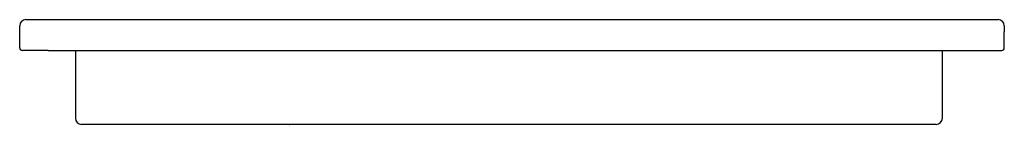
# Model space of a CAD drawing. Header units: millimetres. Extents: x -0.41 to 0.387, y -0.06 to 0.025.
import ezdxf

# ---------------------------------------------------------------- set-up
doc = ezdxf.new("R2010")
doc.units = ezdxf.units.MM
doc.layers.add('BLOCKS', color=3, linetype='Continuous')

msp = doc.modelspace()

# ---------------------------------------------------------------- linework, layer by layer
at = {"layer": 'BLOCKS'}
for p, q in [((-0.40449, 0.025), (0.38149, 0.025)), ((-0.40958, 0.015), (-0.40949, 0.02008)), ((0.38649, 0.02008), (0.38658, 0.015)), ((-0.40958, 0.002), (-0.40958, 0.015)), ((0.38658, 0.002), (0.38658, 0.015)), ((-0.38659, 0), (-0.38458, 0)), ((-0.38458, 0), (0.38458, 0)), ((-0.38458, 0), (-0.38458, 0)), ((-0.36447, 0), (-0.36447, -0.055)), ((0.33647, -0.055), (0.33647, 0)), ((0.36158, 0), (0.36158, 0)), ((-0.40458, 0), (-0.40758, 0)), ((-0.38659, 0), (-0.40458, 0)), ((-0.34226, -0.06), (-0.35947, -0.06)), ((-0.31149, -0.06), (-0.34226, -0.06)), ((-0.33107, -0.06), (-0.33106, -0.06)), ((-0.32399, -0.06), (-0.32399, -0.06)), ((0.28381, -0.06), (-0.31149, -0.06)), ((-0.1913, -0.06), (-0.19126, -0.06)), ((-0.19126, -0.06), (-0.19126, -0.06)), ((0.31457, -0.06), (0.28381, -0.06)), ((0.33085, -0.06), (0.31457, -0.06)), ((0.33147, -0.06), (0.33085, -0.06))]:
    msp.add_line(p, q, dxfattribs=at)
for centre, radius, start, end in [((-0.40449, 0.02), 0.005, 90, 179), ((0.38149, 0.02), 0.005, 1, 90), ((-0.40758, 0.002), 0.002, 180, 270), ((0.38458, 0.002), 0.002, 270, 0), ((-0.35947, -0.055), 0.005, 180, 270), ((0.33147, -0.055), 0.005, 270, 0), ((-0.32986, -0.057), 0.003, 269.99898, 270)]:
    msp.add_arc(centre, radius, start, end, dxfattribs=at)

doc.saveas('drawing.dxf')
